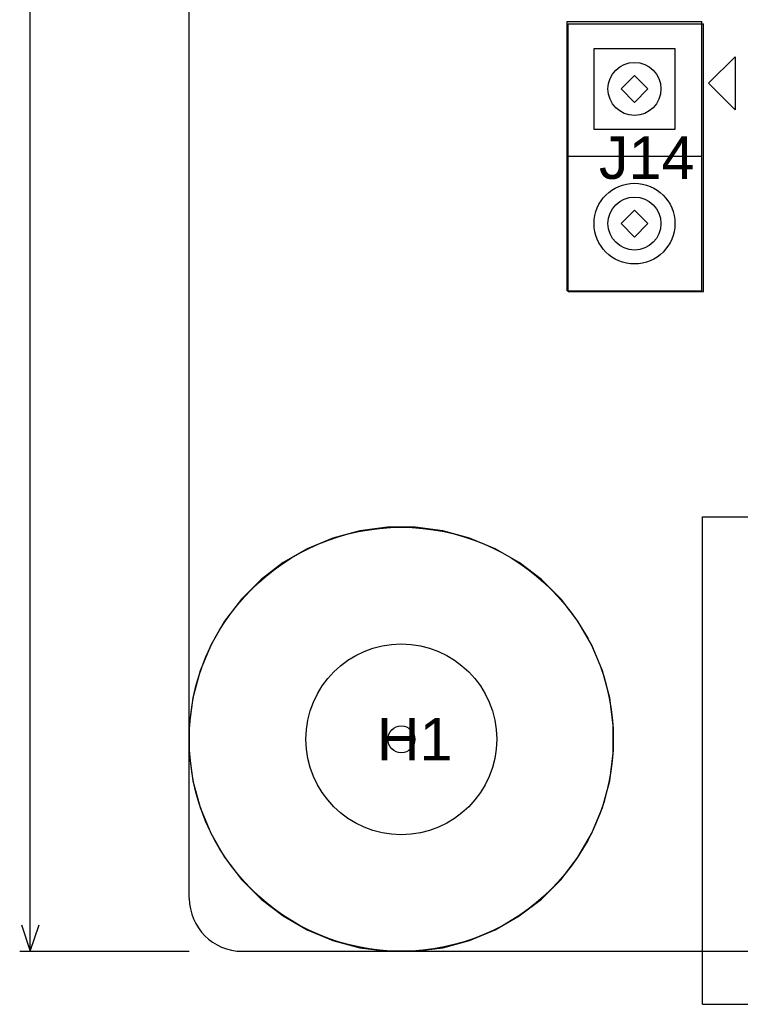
# Model space of a CAD drawing. Header units: inches. Extents: x -4 to 282, y -17 to 94.
# Tile 7 of 31: x -3 to 10, y -1 to 18. Entities that reach past the tile are written whole.
import ezdxf

# ---------------------------------------------------------------- set-up
doc = ezdxf.new("R2010")
doc.units = ezdxf.units.IN
for name, color, linetype in [('Bottom Overlay', 54, 'Continuous'), ('Bottom Solder', 6, 'Continuous'), ('Dimensions', 56, 'Continuous'), ('Drill Drawing', 1, 'Continuous'), ('Keep-Out Layer', 6, 'Continuous'), ('Multi-Layer', 9, 'Continuous'), ('Pad Holes', 156, 'Continuous'), ('Top Overlay', 2, 'Continuous'), ('Top Solder', 216, 'Continuous')]:
    doc.layers.add(name, color=color, linetype=linetype)
doc.styles.add('Arial', font='txt', dxfattribs={"height": 0.2})

msp = doc.modelspace()

# ---------------------------------------------------------------- linework, layer by layer
at = {"layer": 'Bottom Overlay'}
for p, q in [((7.15, 12.45), (7.15, 17.5)), ((7.15, 17.5), (9.7, 17.5)), ((9.7, 12.45), (9.7, 17.5)), ((7.15, 15), (9.65, 15)), ((7.15, 12.45), (9.7, 12.45))]:
    msp.add_line(p, q, dxfattribs=at)
msp.add_circle((4, 4), 4, dxfattribs=at)
at = {"layer": 'Bottom Solder'}
for p, q in [((7.638, 17.032), (9.162, 17.032)), ((7.638, 15.508), (7.638, 17.032)), ((9.162, 17.032), (9.162, 15.508)), ((9.162, 15.508), (7.638, 15.508))]:
    msp.add_line(p, q, dxfattribs=at)
for centre, radius in [((8.4, 13.73), 0.762), ((4, 4), 1.8)]:
    msp.add_circle(centre, radius, dxfattribs=at)
at = {"layer": 'Dimensions'}
for p, q in [((-3, 0), (-3, 42.438)), ((-3.167, 0.5), (-3, 0)), ((-3, 0), (-2.833, 0.5)), ((-3.2, 0), (0, 0))]:
    msp.add_line(p, q, dxfattribs=at)
at = {"layer": 'Drill Drawing'}
for p, q in [((8.146, 16.27), (8.4, 16.524)), ((8.4, 16.524), (8.654, 16.27)), ((8.146, 16.27), (8.4, 16.016)), ((8.4, 16.016), (8.654, 16.27)), ((8.146, 13.73), (8.4, 13.984)), ((8.4, 13.984), (8.654, 13.73)), ((8.146, 13.73), (8.4, 13.476)), ((8.4, 13.476), (8.654, 13.73))]:
    msp.add_line(p, q, dxfattribs=at)
msp.add_circle((4, 4), 0.254, dxfattribs=at)
at = {"layer": 'Keep-Out Layer'}
for p, q in [((0, 1), (0, 89)), ((1, 0), (169, 0))]:
    msp.add_line(p, q, dxfattribs=at)
msp.add_arc((1, 1), 1, 180, 270, dxfattribs=at)
at = {"layer": 'Multi-Layer'}
for p, q in [((7.638, 17.032), (9.162, 17.032)), ((7.638, 15.508), (7.638, 17.032)), ((9.162, 17.032), (9.162, 15.508)), ((9.162, 15.508), (7.638, 15.508)), ((3.738, 8), (3.218, 7.932)), ((4, 8), (3.738, 8)), ((4.262, 8), (4, 8)), ((4, 8), (4, 8)), ((4.782, 7.932), (4.262, 8)), ((3.218, 7.932), (2.711, 7.796)), ((5.289, 7.796), (4.782, 7.932)), ((2.711, 7.796), (2.227, 7.595)), ((5.773, 7.595), (5.289, 7.796)), ((2.227, 7.595), (1.773, 7.333)), ((6.227, 7.333), (5.773, 7.595)), ((1.773, 7.333), (1.357, 7.014)), ((6.643, 7.014), (6.227, 7.333)), ((1.357, 7.014), (0.986, 6.643)), ((7.014, 6.643), (6.643, 7.014)), ((0.986, 6.643), (0.667, 6.227)), ((7.333, 6.227), (7.014, 6.643)), ((0.667, 6.227), (0.405, 5.773)), ((7.595, 5.773), (7.333, 6.227)), ((0.405, 5.773), (0.204, 5.289)), ((7.796, 5.289), (7.595, 5.773)), ((0.204, 5.289), (0.068, 4.782)), ((7.932, 4.782), (7.796, 5.289)), ((0.068, 4.782), (0, 4.262)), ((8, 4.262), (7.932, 4.782)), ((0, 4.262), (0, 4)), ((8, 4), (8, 4.262)), ((0, 4), (0, 3.738)), ((8, 4), (8, 4)), ((8, 3.738), (8, 4)), ((0, 3.738), (0.068, 3.218)), ((7.932, 3.218), (8, 3.738)), ((0.068, 3.218), (0.204, 2.711)), ((7.796, 2.711), (7.932, 3.218)), ((0.204, 2.711), (0.405, 2.227)), ((7.595, 2.227), (7.796, 2.711)), ((0.405, 2.227), (0.667, 1.773)), ((7.333, 1.773), (7.595, 2.227)), ((0.667, 1.773), (0.986, 1.357)), ((7.014, 1.357), (7.333, 1.773)), ((0.986, 1.357), (1.357, 0.986)), ((6.643, 0.986), (7.014, 1.357)), ((1.357, 0.986), (1.773, 0.667)), ((6.227, 0.667), (6.643, 0.986)), ((1.773, 0.667), (2.227, 0.405)), ((5.773, 0.405), (6.227, 0.667)), ((2.227, 0.405), (2.711, 0.204)), ((5.289, 0.204), (5.773, 0.405)), ((2.711, 0.204), (3.218, 0.068)), ((4.782, 0.068), (5.289, 0.204)), ((3.218, 0.068), (3.738, 0)), ((3.738, 0), (4, 0)), ((4, 0), (4.262, 0)), ((4.262, 0), (4.782, 0.068))]:
    msp.add_line(p, q, dxfattribs=at)
for centre, radius in [((8.4, 13.73), 0.762), ((4, 4), 1.8)]:
    msp.add_circle(centre, radius, dxfattribs=at)
at = {"layer": 'Pad Holes'}
for centre, radius in [((8.4, 16.27), 0.5), ((8.4, 13.73), 0.5), ((4, 4), 1.8)]:
    msp.add_circle(centre, radius, dxfattribs=at)
at = {"layer": 'Top Overlay'}
for p, q in [((7.13, 17.54), (9.67, 17.54)), ((7.13, 12.46), (7.13, 17.54)), ((9.67, 12.46), (9.67, 17.54)), ((9.798, 16.379), (10.298, 16.879)), ((10.298, 16.879), (10.298, 15.879)), ((10.298, 15.879), (9.798, 16.379)), ((7.13, 12.46), (9.67, 12.46)), ((9.685, 8.2), (26.315, 8.2)), ((9.685, -1), (9.685, 8.2)), ((9.685, -1), (26.315, -1))]:
    msp.add_line(p, q, dxfattribs=at)
msp.add_circle((4, 4), 4, dxfattribs=at)
at = {"layer": 'Top Solder'}
for p, q in [((7.638, 17.032), (9.162, 17.032)), ((7.638, 15.508), (7.638, 17.032)), ((9.162, 17.032), (9.162, 15.508)), ((9.162, 15.508), (7.638, 15.508))]:
    msp.add_line(p, q, dxfattribs=at)
for centre, radius in [((8.4, 13.73), 0.762), ((4, 4), 1.8)]:
    msp.add_circle(centre, radius, dxfattribs=at)

# ---------------------------------------------------------------- texts
at = {"layer": 'Top Overlay', "style": 'Arial'}
for s, p in [('J14', (7.729, 14.573)), ('H1', (3.538, 3.6))]:
    msp.add_text(s, height=0.8, dxfattribs=at).set_placement(p)

doc.saveas('drawing.dxf')
